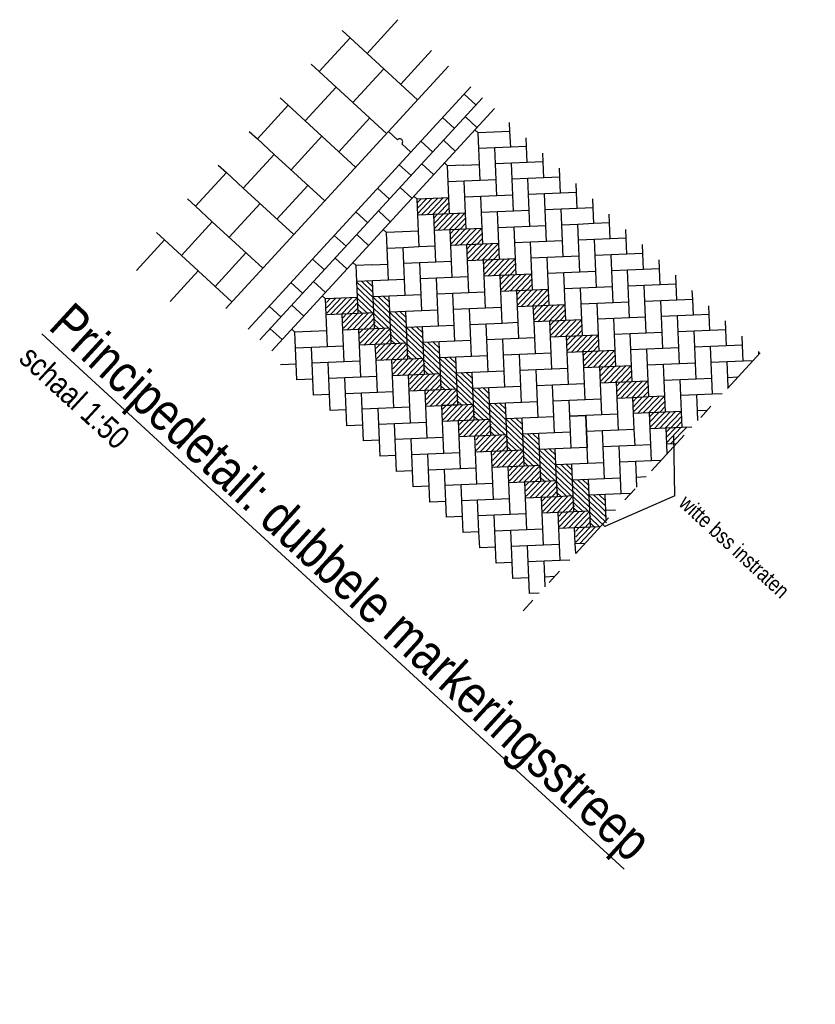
# Model space of a CAD drawing. Header units: metres. Extents: x 111546 to 149831, y 498798 to 507863.
# Tile 77 of 256: x 113020.23 to 113025.45, y 500866.37 to 500872.82. Entities that reach past the tile are written whole.
import ezdxf

# ---------------------------------------------------------------- set-up
doc = ezdxf.new("R2010")
doc.units = ezdxf.units.M
doc.linetypes.add('DASHDOT', pattern=[25.4, 12.7, -6.35, 0, -6.35])
for name, color, linetype in [('0-aanduiding', 3, 'Continuous'), ('0-grenslijn', 3, 'DASHDOT'), ('0-werkgrens', 210, 'FENCELINE1'), ('3-opsluiting', 2, 'Continuous'), ('3-steen', 3, 'Continuous'), ('3-tegels', 3, 'Continuous')]:
    doc.layers.add(name, color=color, linetype=linetype)
doc.styles.add('Zaanstad', font='ARIALN.TTF')
doc.linetypes.add('FENCELINE1', pattern='A,6.35,-2.54,[133,ltypeshp.shx,S=2.54,R=0,X=-2.54,Y=0],-2.54,25.4', length=36.83)

# ---------------------------------------------------------------- blocks, each defined once
blk = doc.blocks.new('Arcering bss')
at = {"layer": '3-steen', "color": 13}
for points in [[(-0.0667, 0.1379), (-0.1911, 0.086)], [(-0.1001, 0.1511), (-0.1785, 0.1183)], [(-0.1336, 0.1642), (-0.1659, 0.1507)], [(-0.0333, 0.1248), (-0.1719, 0.0669)], [(0.0001, 0.1116), (-0.1383, 0.0538)], [(0.0336, 0.0985), (-0.1048, 0.0408)], [(0.0267, 0.0685), (-0.0712, 0.0277)], [(0.0141, 0.0362), (-0.0376, 0.0146)]]:
    blk.add_lwpolyline(points, dxfattribs=at)

msp = doc.modelspace()

# ---------------------------------------------------------------- linework, layer by layer
at = {"layer": '0-aanduiding'}
for q in [(113024.5266, 500870.0995), (113024.0737, 500869.4994)]:
    msp.add_line((113024.5332, 500869.7003), q, dxfattribs=at)
at = {"layer": '0-grenslijn', "ltscale": 0.025}
msp.add_line((113025.0922, 500870.6392), (113023.5367, 500868.9467), dxfattribs=at)
at = {"layer": '0-werkgrens', "ltscale": 0.02}
msp.add_lwpolyline([(113023.8443, 500870.2226), (113023.9489, 500870.227), (113023.9577, 500870.0179), (113023.8531, 500870.0135)], close=True, dxfattribs=at)
at = {"layer": '3-opsluiting'}
for p, q in [((113023.0469, 500872.519), (113021.586, 500870.9295)), ((113023.1942, 500872.3837), (113021.7333, 500870.7941)), ((113022.6537, 500872.0911), (113022.7126, 500872.037)), ((113022.742, 500872.0099), (113022.8009, 500871.9558))]:
    msp.add_line(p, q, dxfattribs=at)
msp.add_arc((113022.7274, 500872.0235), 0.02, 317.12837, 137.70038, dxfattribs=at)
at = {"layer": '3-steen'}
for p, q in [((113023.2715, 500872.3126), (113021.8106, 500870.7231)), ((113023.1508, 500872.3364), (113023.2281, 500872.2654)), ((113023.3488, 500872.2415), (113021.8879, 500870.652)), ((113023.0087, 500872.1818), (113023.086, 500872.1107)), ((113023.157, 500872.188), (113023.2343, 500872.117)), ((113023.4506, 500872.0907), (113023.4485, 500872.1499)), ((113023.2208, 500872.1023), (113023.2421, 500872.0826)), ((113023.346, 500872.0863), (113023.2422, 500872.0819)), ((113023.2466, 500871.9781), (113023.2422, 500872.0819)), ((113023.4506, 500872.0907), (113023.346, 500872.0863)), ((113023.4557, 500871.9869), (113023.4506, 500872.0907)), ((113022.8666, 500872.0272), (113022.9439, 500871.9561)), ((113023.0149, 500872.0334), (113023.0922, 500871.9624)), ((113023.5602, 500871.9913), (113023.4557, 500871.9869)), ((113023.5602, 500871.9913), (113023.5574, 500872.0499)), ((113023.5646, 500871.8868), (113023.5602, 500871.9913)), ((113023.3511, 500871.9825), (113023.2466, 500871.9781)), ((113023.251, 500871.8735), (113023.2466, 500871.9781)), ((113023.4557, 500871.9869), (113023.3511, 500871.9825)), ((113023.3555, 500871.8779), (113023.3511, 500871.9825)), ((113023.6692, 500871.8912), (113023.6667, 500871.9493)), ((113022.7245, 500871.8726), (113022.8018, 500871.8015)), ((113022.8728, 500871.8788), (113022.9501, 500871.8078)), ((113023.0205, 500871.8843), (113023.0418, 500871.8647)), ((113023.1464, 500871.8691), (113023.0418, 500871.8647)), ((113023.0463, 500871.7602), (113023.0418, 500871.8647)), ((113023.2517, 500871.8729), (113023.1471, 500871.8684)), ((113023.2554, 500871.769), (113023.251, 500871.8735)), ((113023.4601, 500871.8823), (113023.3555, 500871.8779)), ((113023.3599, 500871.7734), (113023.3555, 500871.8779)), ((113023.5646, 500871.8868), (113023.4601, 500871.8823)), ((113023.4645, 500871.7778), (113023.4601, 500871.8823)), ((113023.6692, 500871.8912), (113023.5646, 500871.8868)), ((113023.6736, 500871.7866), (113023.6692, 500871.8912)), ((113023.7782, 500871.791), (113023.7757, 500871.8492)), ((113023.1508, 500871.7646), (113023.0463, 500871.7602)), ((113023.0507, 500871.6556), (113023.0463, 500871.7602)), ((113023.2554, 500871.769), (113023.1508, 500871.7646)), ((113023.1552, 500871.66), (113023.1508, 500871.7646)), ((113023.3599, 500871.7734), (113023.2554, 500871.769)), ((113023.3643, 500871.6688), (113023.3599, 500871.7734)), ((113023.5691, 500871.7822), (113023.4645, 500871.7778)), ((113023.4689, 500871.6732), (113023.4645, 500871.7778)), ((113023.6736, 500871.7866), (113023.5691, 500871.7822)), ((113023.5735, 500871.6776), (113023.5691, 500871.7822)), ((113023.7782, 500871.791), (113023.6736, 500871.7866)), ((113023.7826, 500871.6865), (113023.7782, 500871.791)), ((113023.8871, 500871.6909), (113023.8847, 500871.749)), ((113022.5823, 500871.7179), (113022.6597, 500871.6469)), ((113022.7307, 500871.7242), (113022.808, 500871.6531)), ((113022.8202, 500871.6664), (113022.8415, 500871.6468)), ((113023.3643, 500871.6688), (113023.2598, 500871.6644)), ((113023.4689, 500871.6732), (113023.3643, 500871.6688)), ((113023.4733, 500871.5687), (113023.4689, 500871.6732)), ((113023.678, 500871.682), (113023.5735, 500871.6776)), ((113023.5779, 500871.5731), (113023.5735, 500871.6776)), ((113023.7826, 500871.6865), (113023.678, 500871.682)), ((113023.6824, 500871.5775), (113023.678, 500871.682)), ((113023.8871, 500871.6909), (113023.7826, 500871.6865)), ((113023.8915, 500871.5863), (113023.8871, 500871.6909)), ((113022.9461, 500871.6512), (113022.8415, 500871.6468)), ((113022.846, 500871.5422), (113022.8415, 500871.6468)), ((113023.0514, 500871.6549), (113022.9468, 500871.6505)), ((113023.0551, 500871.551), (113023.0507, 500871.6556)), ((113023.2598, 500871.6644), (113023.1552, 500871.66)), ((113023.1596, 500871.5554), (113023.1552, 500871.66)), ((113023.2642, 500871.5599), (113023.2598, 500871.6644)), ((113023.9961, 500871.5907), (113023.9937, 500871.6489)), ((113022.4402, 500871.5633), (113022.5176, 500871.4923)), ((113022.5886, 500871.5696), (113022.6659, 500871.4985)), ((113022.9505, 500871.5466), (113022.846, 500871.5422)), ((113022.8504, 500871.4377), (113022.846, 500871.5422)), ((113023.0551, 500871.551), (113022.9505, 500871.5466)), ((113022.9549, 500871.4421), (113022.9505, 500871.5466)), ((113023.1596, 500871.5554), (113023.0551, 500871.551)), ((113023.164, 500871.4509), (113023.1596, 500871.5554)), ((113023.3688, 500871.5643), (113023.2642, 500871.5599)), ((113023.2686, 500871.4553), (113023.2642, 500871.5599)), ((113023.4733, 500871.5687), (113023.3688, 500871.5643)), ((113023.3732, 500871.4597), (113023.3688, 500871.5643)), ((113023.5779, 500871.5731), (113023.4733, 500871.5687)), ((113023.5823, 500871.4685), (113023.5779, 500871.5731)), ((113023.787, 500871.5819), (113023.6824, 500871.5775)), ((113023.6868, 500871.4729), (113023.6824, 500871.5775)), ((113023.8915, 500871.5863), (113023.787, 500871.5819)), ((113023.7914, 500871.4773), (113023.787, 500871.5819)), ((113023.9961, 500871.5907), (113023.8915, 500871.5863)), ((113024.0005, 500871.4862), (113023.9961, 500871.5907)), ((113024.1051, 500871.4906), (113024.1026, 500871.5487)), ((113023.6868, 500871.4729), (113023.5823, 500871.4685)), ((113023.6912, 500871.3684), (113023.6868, 500871.4729)), ((113023.896, 500871.4817), (113023.7914, 500871.4773)), ((113023.7958, 500871.3728), (113023.7914, 500871.4773)), ((113024.0005, 500871.4862), (113023.896, 500871.4817)), ((113023.9004, 500871.3772), (113023.896, 500871.4817)), ((113024.1051, 500871.4906), (113024.0005, 500871.4862)), ((113024.1095, 500871.386), (113024.1051, 500871.4906)), ((113022.2981, 500871.4087), (113022.3754, 500871.3377)), ((113022.4465, 500871.415), (113022.5238, 500871.3439)), ((113022.6199, 500871.4485), (113022.6412, 500871.4288)), ((113022.7458, 500871.4332), (113022.6412, 500871.4288)), ((113022.6457, 500871.3243), (113022.6412, 500871.4288)), ((113022.8511, 500871.437), (113022.7465, 500871.4326)), ((113022.8548, 500871.3331), (113022.8504, 500871.4377)), ((113023.0595, 500871.4465), (113022.9549, 500871.4421)), ((113022.9593, 500871.3375), (113022.9549, 500871.4421)), ((113023.164, 500871.4509), (113023.0595, 500871.4465)), ((113023.0639, 500871.3419), (113023.0595, 500871.4465)), ((113023.2686, 500871.4553), (113023.164, 500871.4509)), ((113023.273, 500871.3507), (113023.2686, 500871.4553)), ((113023.4777, 500871.4641), (113023.3732, 500871.4597)), ((113023.3776, 500871.3551), (113023.3732, 500871.4597)), ((113023.5823, 500871.4685), (113023.4777, 500871.4641)), ((113023.4821, 500871.3595), (113023.4777, 500871.4641)), ((113024.214, 500871.3904), (113024.2116, 500871.4486)), ((113023.1685, 500871.3463), (113023.0639, 500871.3419)), ((113023.273, 500871.3507), (113023.1685, 500871.3463)), ((113023.1729, 500871.2418), (113023.1685, 500871.3463)), ((113023.3776, 500871.3551), (113023.273, 500871.3507)), ((113023.382, 500871.2506), (113023.3776, 500871.3551)), ((113023.5867, 500871.364), (113023.4821, 500871.3595)), ((113023.4865, 500871.255), (113023.4821, 500871.3595)), ((113023.6912, 500871.3684), (113023.5867, 500871.364)), ((113023.5911, 500871.2594), (113023.5867, 500871.364)), ((113023.7958, 500871.3728), (113023.6912, 500871.3684)), ((113023.8002, 500871.2682), (113023.7958, 500871.3728)), ((113024.0049, 500871.3816), (113023.9004, 500871.3772)), ((113023.9048, 500871.2726), (113023.9004, 500871.3772)), ((113024.1095, 500871.386), (113024.0049, 500871.3816)), ((113024.0093, 500871.277), (113024.0049, 500871.3816)), ((113024.214, 500871.3904), (113024.1095, 500871.386)), ((113024.2184, 500871.2859), (113024.214, 500871.3904)), ((113024.323, 500871.2903), (113024.3206, 500871.3484)), ((113022.7502, 500871.3287), (113022.6457, 500871.3243)), ((113022.6501, 500871.2197), (113022.6457, 500871.3243)), ((113022.8548, 500871.3331), (113022.7502, 500871.3287)), ((113022.7546, 500871.2241), (113022.7502, 500871.3287)), ((113022.9593, 500871.3375), (113022.8548, 500871.3331)), ((113022.9637, 500871.2329), (113022.9593, 500871.3375)), ((113023.0683, 500871.2374), (113023.0639, 500871.3419)), ((113024.1139, 500871.2814), (113024.0093, 500871.277)), ((113024.2184, 500871.2859), (113024.1139, 500871.2814)), ((113024.1183, 500871.1769), (113024.1139, 500871.2814)), ((113024.323, 500871.2903), (113024.2184, 500871.2859)), ((113024.3274, 500871.1857), (113024.323, 500871.2903)), ((113022.156, 500871.2541), (113022.2333, 500871.183)), ((113022.3044, 500871.2604), (113022.3817, 500871.1893)), ((113022.4196, 500871.2305), (113022.4409, 500871.2109)), ((113022.5455, 500871.2153), (113022.4409, 500871.2109)), ((113022.6508, 500871.219), (113022.5462, 500871.2146)), ((113022.6545, 500871.1152), (113022.6501, 500871.2197)), ((113022.8592, 500871.2285), (113022.7546, 500871.2241)), ((113022.759, 500871.1196), (113022.7546, 500871.2241)), ((113022.9637, 500871.2329), (113022.8592, 500871.2285)), ((113022.8636, 500871.124), (113022.8592, 500871.2285)), ((113023.0683, 500871.2374), (113022.9637, 500871.2329)), ((113023.0727, 500871.1328), (113023.0683, 500871.2374)), ((113023.2774, 500871.2462), (113023.1729, 500871.2418)), ((113023.1773, 500871.1372), (113023.1729, 500871.2418)), ((113023.382, 500871.2506), (113023.2774, 500871.2462)), ((113023.2818, 500871.1416), (113023.2774, 500871.2462)), ((113023.4865, 500871.255), (113023.382, 500871.2506)), ((113023.4909, 500871.1504), (113023.4865, 500871.255)), ((113023.6957, 500871.2638), (113023.5911, 500871.2594)), ((113023.5955, 500871.1548), (113023.5911, 500871.2594)), ((113023.8002, 500871.2682), (113023.6957, 500871.2638)), ((113023.7001, 500871.1592), (113023.6957, 500871.2638)), ((113023.9048, 500871.2726), (113023.8002, 500871.2682)), ((113023.9092, 500871.1681), (113023.9048, 500871.2726)), ((113024.0137, 500871.1725), (113024.0093, 500871.277)), ((113024.432, 500871.1901), (113024.4295, 500871.2483)), ((113022.4454, 500871.1063), (113022.4409, 500871.2109)), ((113023.4909, 500871.1504), (113023.3864, 500871.146)), ((113023.5955, 500871.1548), (113023.4909, 500871.1504)), ((113023.5999, 500871.0503), (113023.5955, 500871.1548)), ((113023.8046, 500871.1637), (113023.7001, 500871.1592)), ((113023.7045, 500871.0547), (113023.7001, 500871.1592)), ((113023.9092, 500871.1681), (113023.8046, 500871.1637)), ((113023.809, 500871.0591), (113023.8046, 500871.1637)), ((113024.0137, 500871.1725), (113023.9092, 500871.1681)), ((113024.0181, 500871.0679), (113024.0137, 500871.1725)), ((113024.2229, 500871.1813), (113024.1183, 500871.1769)), ((113024.1227, 500871.0723), (113024.1183, 500871.1769)), ((113024.3274, 500871.1857), (113024.2229, 500871.1813)), ((113024.2273, 500871.0767), (113024.2229, 500871.1813)), ((113024.432, 500871.1901), (113024.3274, 500871.1857)), ((113024.4364, 500871.0856), (113024.432, 500871.1901)), ((113022.0139, 500871.0995), (113022.0912, 500871.0284)), ((113022.1623, 500871.1057), (113022.2396, 500871.0347)), ((113022.5499, 500871.1108), (113022.4454, 500871.1063)), ((113022.4498, 500871.0018), (113022.4454, 500871.1063)), ((113022.6545, 500871.1152), (113022.5499, 500871.1108)), ((113022.5543, 500871.0062), (113022.5499, 500871.1108)), ((113022.759, 500871.1196), (113022.6545, 500871.1152)), ((113022.7634, 500871.015), (113022.759, 500871.1196)), ((113022.9682, 500871.1284), (113022.8636, 500871.124)), ((113022.868, 500871.0194), (113022.8636, 500871.124)), ((113023.0727, 500871.1328), (113022.9682, 500871.1284)), ((113022.9726, 500871.0238), (113022.9682, 500871.1284)), ((113023.1773, 500871.1372), (113023.0727, 500871.1328)), ((113023.1817, 500871.0326), (113023.1773, 500871.1372)), ((113023.3864, 500871.146), (113023.2818, 500871.1416)), ((113023.2862, 500871.0371), (113023.2818, 500871.1416)), ((113023.3908, 500871.0415), (113023.3864, 500871.146)), ((113024.4364, 500871.0856), (113024.3318, 500871.0811)), ((113024.5409, 500871.09), (113024.4364, 500871.0856)), ((113024.5409, 500871.09), (113024.5385, 500871.1481)), ((113024.5454, 500870.9854), (113024.5409, 500871.09)), ((113022.868, 500871.0194), (113022.7634, 500871.015)), ((113022.8724, 500870.9149), (113022.868, 500871.0194)), ((113023.0771, 500871.0282), (113022.9726, 500871.0238)), ((113022.977, 500870.9193), (113022.9726, 500871.0238)), ((113023.1817, 500871.0326), (113023.0771, 500871.0282)), ((113023.0815, 500870.9237), (113023.0771, 500871.0282)), ((113023.2862, 500871.0371), (113023.1817, 500871.0326)), ((113023.2906, 500870.9325), (113023.2862, 500871.0371)), ((113023.4954, 500871.0459), (113023.3908, 500871.0415)), ((113023.3952, 500870.9369), (113023.3908, 500871.0415)), ((113023.5999, 500871.0503), (113023.4954, 500871.0459)), ((113023.4998, 500870.9413), (113023.4954, 500871.0459)), ((113023.7045, 500871.0547), (113023.5999, 500871.0503)), ((113023.7089, 500870.9501), (113023.7045, 500871.0547)), ((113023.9136, 500871.0635), (113023.809, 500871.0591)), ((113023.8134, 500870.9545), (113023.809, 500871.0591)), ((113024.0181, 500871.0679), (113023.9136, 500871.0635)), ((113023.918, 500870.9589), (113023.9136, 500871.0635)), ((113024.1227, 500871.0723), (113024.0181, 500871.0679)), ((113024.1271, 500870.9678), (113024.1227, 500871.0723)), ((113024.3318, 500871.0811), (113024.2273, 500871.0767)), ((113024.2317, 500870.9722), (113024.2273, 500871.0767)), ((113024.3362, 500870.9766), (113024.3318, 500871.0811)), ((113024.6499, 500870.9898), (113024.6475, 500871.048)), ((113022.2193, 500871.0126), (113022.2406, 500870.993)), ((113022.3452, 500870.9974), (113022.2406, 500870.993)), ((113022.2451, 500870.8884), (113022.2406, 500870.993)), ((113022.4505, 500871.0011), (113022.3459, 500870.9967)), ((113022.4542, 500870.8972), (113022.4498, 500871.0018)), ((113022.6589, 500871.0106), (113022.5543, 500871.0062)), ((113022.5587, 500870.9016), (113022.5543, 500871.0062)), ((113022.7634, 500871.015), (113022.6589, 500871.0106)), ((113022.6633, 500870.906), (113022.6589, 500871.0106)), ((113024.0226, 500870.9634), (113023.918, 500870.9589)), ((113023.9224, 500870.8544), (113023.918, 500870.9589)), ((113024.1271, 500870.9678), (113024.0226, 500870.9634)), ((113024.027, 500870.8588), (113024.0226, 500870.9634)), ((113024.2317, 500870.9722), (113024.1271, 500870.9678)), ((113024.2361, 500870.8676), (113024.2317, 500870.9722)), ((113024.4408, 500870.981), (113024.3362, 500870.9766)), ((113024.3406, 500870.872), (113024.3362, 500870.9766)), ((113024.5454, 500870.9854), (113024.4408, 500870.981)), ((113024.4452, 500870.8764), (113024.4408, 500870.981)), ((113024.6499, 500870.9898), (113024.5454, 500870.9854)), ((113024.6543, 500870.8852), (113024.6499, 500870.9898)), ((113021.8718, 500870.9449), (113021.9491, 500870.8738)), ((113022.0202, 500870.9511), (113022.0975, 500870.8801)), ((113022.3496, 500870.8928), (113022.2451, 500870.8884)), ((113022.4542, 500870.8972), (113022.3496, 500870.8928)), ((113022.354, 500870.7883), (113022.3496, 500870.8928)), ((113022.5587, 500870.9016), (113022.4542, 500870.8972)), ((113022.5631, 500870.7971), (113022.5587, 500870.9016)), ((113022.7678, 500870.9105), (113022.6633, 500870.906)), ((113022.6677, 500870.8015), (113022.6633, 500870.906)), ((113022.8724, 500870.9149), (113022.7678, 500870.9105)), ((113022.7723, 500870.8059), (113022.7678, 500870.9105)), ((113022.977, 500870.9193), (113022.8724, 500870.9149)), ((113022.9814, 500870.8147), (113022.977, 500870.9193)), ((113023.1861, 500870.9281), (113023.0815, 500870.9237)), ((113023.0859, 500870.8191), (113023.0815, 500870.9237)), ((113023.2906, 500870.9325), (113023.1861, 500870.9281)), ((113023.1905, 500870.8235), (113023.1861, 500870.9281)), ((113023.3952, 500870.9369), (113023.2906, 500870.9325)), ((113023.3996, 500870.8323), (113023.3952, 500870.9369)), ((113023.6043, 500870.9457), (113023.4998, 500870.9413)), ((113023.5042, 500870.8368), (113023.4998, 500870.9413)), ((113023.7089, 500870.9501), (113023.6043, 500870.9457)), ((113023.6087, 500870.8412), (113023.6043, 500870.9457)), ((113023.8134, 500870.9545), (113023.7089, 500870.9501)), ((113023.8178, 500870.85), (113023.8134, 500870.9545)), ((113024.7589, 500870.8897), (113024.7564, 500870.9478)), ((113022.2495, 500870.7839), (113022.2451, 500870.8884)), ((113023.2951, 500870.8279), (113023.1905, 500870.8235)), ((113023.3996, 500870.8323), (113023.2951, 500870.8279)), ((113023.2995, 500870.7234), (113023.2951, 500870.8279)), ((113023.5042, 500870.8368), (113023.3996, 500870.8323)), ((113023.5086, 500870.7322), (113023.5042, 500870.8368)), ((113023.7133, 500870.8456), (113023.6087, 500870.8412)), ((113023.6131, 500870.7366), (113023.6087, 500870.8412)), ((113023.8178, 500870.85), (113023.7133, 500870.8456)), ((113023.7177, 500870.741), (113023.7133, 500870.8456)), ((113023.9224, 500870.8544), (113023.8178, 500870.85)), ((113023.9268, 500870.7498), (113023.9224, 500870.8544)), ((113024.1315, 500870.8632), (113024.027, 500870.8588)), ((113024.0314, 500870.7542), (113024.027, 500870.8588)), ((113024.2361, 500870.8676), (113024.1315, 500870.8632)), ((113024.1359, 500870.7586), (113024.1315, 500870.8632)), ((113024.3406, 500870.872), (113024.2361, 500870.8676)), ((113024.3451, 500870.7675), (113024.3406, 500870.872)), ((113024.5498, 500870.8808), (113024.4452, 500870.8764)), ((113024.4496, 500870.7719), (113024.4452, 500870.8764)), ((113024.6543, 500870.8852), (113024.5498, 500870.8808)), ((113024.5542, 500870.7763), (113024.5498, 500870.8808)), ((113024.7589, 500870.8897), (113024.6543, 500870.8852)), ((113024.7633, 500870.7851), (113024.7589, 500870.8897)), ((113024.8678, 500870.7895), (113024.8654, 500870.8477)), ((113021.8781, 500870.7965), (113021.9554, 500870.7254)), ((113022.019, 500870.7947), (113022.0403, 500870.775)), ((113022.1449, 500870.7794), (113022.0403, 500870.775)), ((113022.0448, 500870.6705), (113022.0403, 500870.775)), ((113022.2502, 500870.7832), (113022.1456, 500870.7788)), ((113022.2539, 500870.6793), (113022.2495, 500870.7839)), ((113022.4586, 500870.7927), (113022.354, 500870.7883)), ((113022.3584, 500870.6837), (113022.354, 500870.7883)), ((113022.5631, 500870.7971), (113022.4586, 500870.7927)), ((113022.463, 500870.6881), (113022.4586, 500870.7927)), ((113022.6677, 500870.8015), (113022.5631, 500870.7971)), ((113022.6721, 500870.6969), (113022.6677, 500870.8015)), ((113022.8768, 500870.8103), (113022.7723, 500870.8059)), ((113022.7767, 500870.7013), (113022.7723, 500870.8059)), ((113022.9814, 500870.8147), (113022.8768, 500870.8103)), ((113022.8812, 500870.7057), (113022.8768, 500870.8103)), ((113023.0859, 500870.8191), (113022.9814, 500870.8147)), ((113023.0903, 500870.7146), (113023.0859, 500870.8191)), ((113023.1949, 500870.719), (113023.1905, 500870.8235)), ((113024.2405, 500870.7631), (113024.1359, 500870.7586)), ((113024.3451, 500870.7675), (113024.2405, 500870.7631)), ((113024.2449, 500870.6585), (113024.2405, 500870.7631)), ((113024.4496, 500870.7719), (113024.3451, 500870.7675)), ((113024.454, 500870.6673), (113024.4496, 500870.7719)), ((113024.6587, 500870.7807), (113024.5542, 500870.7763)), ((113024.5586, 500870.6717), (113024.5542, 500870.7763)), ((113024.7633, 500870.7851), (113024.6587, 500870.7807)), ((113024.6631, 500870.6761), (113024.6587, 500870.7807)), ((113024.8678, 500870.7895), (113024.7633, 500870.7851)), ((113024.8723, 500870.6849), (113024.8678, 500870.7895)), ((113022.6721, 500870.6969), (113022.5675, 500870.6925)), ((113022.7767, 500870.7013), (113022.6721, 500870.6969)), ((113022.7811, 500870.5968), (113022.7767, 500870.7013)), ((113022.9858, 500870.7102), (113022.8812, 500870.7057)), ((113022.8856, 500870.6012), (113022.8812, 500870.7057)), ((113023.0903, 500870.7146), (113022.9858, 500870.7102)), ((113022.9902, 500870.6056), (113022.9858, 500870.7102)), ((113023.1949, 500870.719), (113023.0903, 500870.7146)), ((113023.1993, 500870.6144), (113023.1949, 500870.719)), ((113023.404, 500870.7278), (113023.2995, 500870.7234)), ((113023.3039, 500870.6188), (113023.2995, 500870.7234)), ((113023.5086, 500870.7322), (113023.404, 500870.7278)), ((113023.4084, 500870.6232), (113023.404, 500870.7278)), ((113023.6131, 500870.7366), (113023.5086, 500870.7322)), ((113023.6175, 500870.632), (113023.6131, 500870.7366)), ((113023.8223, 500870.7454), (113023.7177, 500870.741)), ((113023.7221, 500870.6365), (113023.7177, 500870.741)), ((113023.9268, 500870.7498), (113023.8223, 500870.7454)), ((113023.8267, 500870.6409), (113023.8223, 500870.7454)), ((113024.0314, 500870.7542), (113023.9268, 500870.7498)), ((113024.0358, 500870.6497), (113024.0314, 500870.7542)), ((113024.1403, 500870.6541), (113024.1359, 500870.7586)), ((113024.9768, 500870.6894), (113024.9744, 500870.7475)), ((113022.1493, 500870.6749), (113022.0448, 500870.6705)), ((113022.0492, 500870.5659), (113022.0448, 500870.6705)), ((113022.2539, 500870.6793), (113022.1493, 500870.6749)), ((113022.1537, 500870.5703), (113022.1493, 500870.6749)), ((113022.3584, 500870.6837), (113022.2539, 500870.6793)), ((113022.3628, 500870.5791), (113022.3584, 500870.6837)), ((113022.5675, 500870.6925), (113022.463, 500870.6881)), ((113022.4674, 500870.5836), (113022.463, 500870.6881)), ((113022.572, 500870.588), (113022.5675, 500870.6925)), ((113023.6175, 500870.632), (113023.513, 500870.6276)), ((113023.7221, 500870.6365), (113023.6175, 500870.632)), ((113023.7265, 500870.5319), (113023.7221, 500870.6365)), ((113023.9312, 500870.6453), (113023.8267, 500870.6409)), ((113023.8311, 500870.5363), (113023.8267, 500870.6409)), ((113024.0358, 500870.6497), (113023.9312, 500870.6453)), ((113023.9356, 500870.5407), (113023.9312, 500870.6453)), ((113024.1403, 500870.6541), (113024.0358, 500870.6497)), ((113024.1447, 500870.5495), (113024.1403, 500870.6541)), ((113024.3495, 500870.6629), (113024.2449, 500870.6585)), ((113024.2493, 500870.5539), (113024.2449, 500870.6585)), ((113024.454, 500870.6673), (113024.3495, 500870.6629)), ((113024.3539, 500870.5583), (113024.3495, 500870.6629)), ((113024.5586, 500870.6717), (113024.454, 500870.6673)), ((113024.563, 500870.5672), (113024.5586, 500870.6717)), ((113024.7677, 500870.6805), (113024.6631, 500870.6761)), ((113024.6675, 500870.5716), (113024.6631, 500870.6761)), ((113024.8723, 500870.6849), (113024.7677, 500870.6805)), ((113024.7721, 500870.576), (113024.7677, 500870.6805)), ((113024.9768, 500870.6894), (113024.8723, 500870.6849)), ((113024.9812, 500870.5848), (113024.9768, 500870.6894)), ((113025.084, 500870.6304), (113025.0833, 500870.6474)), ((113022.2583, 500870.5747), (113022.1537, 500870.5703)), ((113022.1581, 500870.4658), (113022.1537, 500870.5703)), ((113022.3628, 500870.5791), (113022.2583, 500870.5747)), ((113022.2627, 500870.4702), (113022.2583, 500870.5747)), ((113022.4674, 500870.5836), (113022.3628, 500870.5791)), ((113022.4718, 500870.479), (113022.4674, 500870.5836)), ((113022.6765, 500870.5924), (113022.572, 500870.588)), ((113022.5764, 500870.4834), (113022.572, 500870.588)), ((113022.7811, 500870.5968), (113022.6765, 500870.5924)), ((113022.6809, 500870.4878), (113022.6765, 500870.5924)), ((113022.8856, 500870.6012), (113022.7811, 500870.5968)), ((113022.89, 500870.4966), (113022.8856, 500870.6012)), ((113023.0948, 500870.61), (113022.9902, 500870.6056)), ((113022.9946, 500870.501), (113022.9902, 500870.6056)), ((113023.1993, 500870.6144), (113023.0948, 500870.61)), ((113023.0992, 500870.5054), (113023.0948, 500870.61)), ((113023.3039, 500870.6188), (113023.1993, 500870.6144)), ((113023.3083, 500870.5143), (113023.3039, 500870.6188)), ((113023.513, 500870.6276), (113023.4084, 500870.6232)), ((113023.4128, 500870.5187), (113023.4084, 500870.6232)), ((113023.5174, 500870.5231), (113023.513, 500870.6276)), ((113024.563, 500870.5672), (113024.4584, 500870.5628)), ((113024.6675, 500870.5716), (113024.563, 500870.5672)), ((113024.672, 500870.467), (113024.6675, 500870.5716)), ((113024.8767, 500870.5804), (113024.7721, 500870.576)), ((113024.7765, 500870.4714), (113024.7721, 500870.576)), ((113024.9812, 500870.5848), (113024.8767, 500870.5804)), ((113024.8811, 500870.4758), (113024.8767, 500870.5804)), ((113025.0446, 500870.5875), (113024.9812, 500870.5848)), ((113022.0499, 500870.5652), (113021.9453, 500870.5608)), ((113022.0536, 500870.4614), (113022.0492, 500870.5659)), ((113023.2037, 500870.5099), (113023.0992, 500870.5054)), ((113023.1036, 500870.4009), (113023.0992, 500870.5054)), ((113023.3083, 500870.5143), (113023.2037, 500870.5099)), ((113023.2081, 500870.4053), (113023.2037, 500870.5099)), ((113023.4128, 500870.5187), (113023.3083, 500870.5143)), ((113023.4172, 500870.4141), (113023.4128, 500870.5187)), ((113023.622, 500870.5275), (113023.5174, 500870.5231)), ((113023.5218, 500870.4185), (113023.5174, 500870.5231)), ((113023.7265, 500870.5319), (113023.622, 500870.5275)), ((113023.6264, 500870.4229), (113023.622, 500870.5275)), ((113023.8311, 500870.5363), (113023.7265, 500870.5319)), ((113023.8355, 500870.4317), (113023.8311, 500870.5363)), ((113024.0402, 500870.5451), (113023.9356, 500870.5407)), ((113023.94, 500870.4362), (113023.9356, 500870.5407)), ((113024.1447, 500870.5495), (113024.0402, 500870.5451)), ((113024.0446, 500870.4406), (113024.0402, 500870.5451)), ((113024.2493, 500870.5539), (113024.1447, 500870.5495)), ((113024.2537, 500870.4494), (113024.2493, 500870.5539)), ((113024.4584, 500870.5628), (113024.3539, 500870.5583)), ((113024.3583, 500870.4538), (113024.3539, 500870.5583)), ((113024.4628, 500870.4582), (113024.4584, 500870.5628)), ((113022.1581, 500870.4658), (113022.0536, 500870.4614)), ((113022.1625, 500870.3612), (113022.1581, 500870.4658)), ((113022.3672, 500870.4746), (113022.2627, 500870.4702)), ((113022.2671, 500870.3656), (113022.2627, 500870.4702)), ((113022.4718, 500870.479), (113022.3672, 500870.4746)), ((113022.3717, 500870.37), (113022.3672, 500870.4746)), ((113022.5764, 500870.4834), (113022.4718, 500870.479)), ((113022.5808, 500870.3788), (113022.5764, 500870.4834)), ((113022.7855, 500870.4922), (113022.6809, 500870.4878)), ((113022.6853, 500870.3833), (113022.6809, 500870.4878)), ((113022.89, 500870.4966), (113022.7855, 500870.4922)), ((113022.7899, 500870.3877), (113022.7855, 500870.4922)), ((113022.9946, 500870.501), (113022.89, 500870.4966)), ((113022.999, 500870.3965), (113022.9946, 500870.501)), ((113024.1492, 500870.445), (113024.0446, 500870.4406)), ((113024.049, 500870.336), (113024.0446, 500870.4406)), ((113024.2537, 500870.4494), (113024.1492, 500870.445)), ((113024.1536, 500870.3404), (113024.1492, 500870.445)), ((113024.3583, 500870.4538), (113024.2537, 500870.4494)), ((113024.3627, 500870.3492), (113024.3583, 500870.4538)), ((113024.5674, 500870.4626), (113024.4628, 500870.4582)), ((113024.4672, 500870.3536), (113024.4628, 500870.4582)), ((113024.672, 500870.467), (113024.5674, 500870.4626)), ((113024.5718, 500870.358), (113024.5674, 500870.4626)), ((113024.7765, 500870.4714), (113024.672, 500870.467)), ((113024.7809, 500870.3669), (113024.7765, 500870.4714)), ((113024.9445, 500870.4785), (113024.8811, 500870.4758)), ((113024.8837, 500870.4124), (113024.8811, 500870.4758)), ((113022.4762, 500870.3744), (113022.3717, 500870.37)), ((113022.5808, 500870.3788), (113022.4762, 500870.3744)), ((113022.4806, 500870.2699), (113022.4762, 500870.3744)), ((113022.6853, 500870.3833), (113022.5808, 500870.3788)), ((113022.6897, 500870.2787), (113022.6853, 500870.3833)), ((113022.8945, 500870.3921), (113022.7899, 500870.3877)), ((113022.7943, 500870.2831), (113022.7899, 500870.3877)), ((113022.999, 500870.3965), (113022.8945, 500870.3921)), ((113022.8989, 500870.2875), (113022.8945, 500870.3921)), ((113023.1036, 500870.4009), (113022.999, 500870.3965)), ((113023.108, 500870.2963), (113023.1036, 500870.4009)), ((113023.3127, 500870.4097), (113023.2081, 500870.4053)), ((113023.2125, 500870.3007), (113023.2081, 500870.4053)), ((113023.4172, 500870.4141), (113023.3127, 500870.4097)), ((113023.3171, 500870.3051), (113023.3127, 500870.4097)), ((113023.5218, 500870.4185), (113023.4172, 500870.4141)), ((113023.5262, 500870.314), (113023.5218, 500870.4185)), ((113023.7309, 500870.4273), (113023.6264, 500870.4229)), ((113023.6308, 500870.3184), (113023.6264, 500870.4229)), ((113023.8355, 500870.4317), (113023.7309, 500870.4273)), ((113023.7353, 500870.3228), (113023.7309, 500870.4273)), ((113023.94, 500870.4362), (113023.8355, 500870.4317)), ((113023.9444, 500870.3316), (113023.94, 500870.4362)), ((113022.2671, 500870.3656), (113022.1625, 500870.3612)), ((113022.2715, 500870.2611), (113022.2671, 500870.3656)), ((113022.3761, 500870.2655), (113022.3717, 500870.37)), ((113023.4217, 500870.3096), (113023.3171, 500870.3051)), ((113023.5262, 500870.314), (113023.4217, 500870.3096)), ((113023.4261, 500870.205), (113023.4217, 500870.3096)), ((113023.6308, 500870.3184), (113023.5262, 500870.314)), ((113023.6352, 500870.2138), (113023.6308, 500870.3184)), ((113023.8399, 500870.3272), (113023.7353, 500870.3228)), ((113023.7397, 500870.2182), (113023.7353, 500870.3228)), ((113023.9444, 500870.3316), (113023.8399, 500870.3272)), ((113023.8443, 500870.2226), (113023.8399, 500870.3272)), ((113024.049, 500870.336), (113023.9444, 500870.3316)), ((113024.0534, 500870.2314), (113024.049, 500870.336)), ((113024.2581, 500870.3448), (113024.1536, 500870.3404)), ((113024.158, 500870.2359), (113024.1536, 500870.3404)), ((113024.3627, 500870.3492), (113024.2581, 500870.3448)), ((113024.2625, 500870.2403), (113024.2581, 500870.3448)), ((113024.4672, 500870.3536), (113024.3627, 500870.3492)), ((113024.4717, 500870.2491), (113024.4672, 500870.3536)), ((113024.6764, 500870.3625), (113024.5718, 500870.358)), ((113024.5762, 500870.2535), (113024.5718, 500870.358)), ((113024.7809, 500870.3669), (113024.6764, 500870.3625)), ((113024.6808, 500870.2579), (113024.6764, 500870.3625)), ((113024.8443, 500870.3695), (113024.7809, 500870.3669)), ((113022.3761, 500870.2655), (113022.2715, 500870.2611)), ((113022.3805, 500870.1609), (113022.3761, 500870.2655)), ((113022.5852, 500870.2743), (113022.4806, 500870.2699)), ((113022.485, 500870.1653), (113022.4806, 500870.2699)), ((113022.6897, 500870.2787), (113022.5852, 500870.2743)), ((113022.5896, 500870.1697), (113022.5852, 500870.2743)), ((113022.7943, 500870.2831), (113022.6897, 500870.2787)), ((113022.7987, 500870.1785), (113022.7943, 500870.2831)), ((113023.0034, 500870.2919), (113022.8989, 500870.2875)), ((113022.9033, 500870.183), (113022.8989, 500870.2875)), ((113023.108, 500870.2963), (113023.0034, 500870.2919)), ((113023.0078, 500870.1874), (113023.0034, 500870.2919)), ((113023.1124, 500870.2972), (113023.0078, 500870.2928)), ((113023.2125, 500870.3007), (113023.108, 500870.2963)), ((113023.2169, 500870.1962), (113023.2125, 500870.3007)), ((113023.3215, 500870.2006), (113023.3171, 500870.3051)), ((113024.3671, 500870.2447), (113024.2625, 500870.2403)), ((113024.4717, 500870.2491), (113024.3671, 500870.2447)), ((113024.3715, 500870.1401), (113024.3671, 500870.2447)), ((113024.5762, 500870.2535), (113024.4717, 500870.2491)), ((113024.5806, 500870.1489), (113024.5762, 500870.2535)), ((113024.7442, 500870.2606), (113024.6808, 500870.2579)), ((113024.6834, 500870.1945), (113024.6808, 500870.2579)), ((113022.9033, 500870.183), (113022.7987, 500870.1785)), ((113022.9077, 500870.0784), (113022.9033, 500870.183)), ((113023.1124, 500870.1918), (113023.0078, 500870.1874)), ((113023.0122, 500870.0828), (113023.0078, 500870.1874)), ((113023.2169, 500870.1962), (113023.1124, 500870.1918)), ((113023.1168, 500870.0872), (113023.1124, 500870.1918)), ((113023.3215, 500870.2006), (113023.2169, 500870.1962)), ((113023.3259, 500870.096), (113023.3215, 500870.2006)), ((113023.5306, 500870.2094), (113023.4261, 500870.205)), ((113023.4305, 500870.1004), (113023.4261, 500870.205)), ((113023.6352, 500870.2138), (113023.5306, 500870.2094)), ((113023.535, 500870.1048), (113023.5306, 500870.2094)), ((113023.7397, 500870.2182), (113023.6352, 500870.2138)), ((113023.7441, 500870.1137), (113023.7397, 500870.2182)), ((113023.9489, 500870.227), (113023.8443, 500870.2226)), ((113023.8487, 500870.1181), (113023.8443, 500870.2226)), ((113024.0534, 500870.2314), (113023.9489, 500870.227)), ((113023.9533, 500870.1225), (113023.9489, 500870.227)), ((113024.158, 500870.2359), (113024.0534, 500870.2314)), ((113024.1624, 500870.1313), (113024.158, 500870.2359)), ((113024.2669, 500870.1357), (113024.2625, 500870.2403)), ((113022.485, 500870.1653), (113022.3805, 500870.1609)), ((113022.4894, 500870.0608), (113022.485, 500870.1653)), ((113022.6942, 500870.1741), (113022.5896, 500870.1697)), ((113022.594, 500870.0652), (113022.5896, 500870.1697)), ((113022.7987, 500870.1785), (113022.6942, 500870.1741)), ((113022.6986, 500870.0696), (113022.6942, 500870.1741)), ((113023.8487, 500870.1181), (113023.7441, 500870.1137)), ((113023.8531, 500870.0135), (113023.8487, 500870.1181)), ((113024.0578, 500870.1269), (113023.9533, 500870.1225)), ((113023.9577, 500870.0179), (113023.9533, 500870.1225)), ((113024.1624, 500870.1313), (113024.0578, 500870.1269)), ((113024.0622, 500870.0223), (113024.0578, 500870.1269)), ((113024.2669, 500870.1357), (113024.1624, 500870.1313)), ((113024.2714, 500870.0311), (113024.2669, 500870.1357)), ((113024.4761, 500870.1445), (113024.3715, 500870.1401)), ((113024.3759, 500870.0356), (113024.3715, 500870.1401)), ((113024.5806, 500870.1489), (113024.4761, 500870.1445)), ((113024.4805, 500870.04), (113024.4761, 500870.1445)), ((113024.644, 500870.1516), (113024.5806, 500870.1489)), ((113022.594, 500870.0652), (113022.4894, 500870.0608)), ((113022.5984, 500869.9606), (113022.594, 500870.0652)), ((113022.8031, 500870.074), (113022.6986, 500870.0696)), ((113022.703, 500869.965), (113022.6986, 500870.0696)), ((113022.9077, 500870.0784), (113022.8031, 500870.074)), ((113022.8075, 500869.9694), (113022.8031, 500870.074)), ((113023.0122, 500870.0828), (113022.9077, 500870.0784)), ((113023.0166, 500869.9782), (113023.0122, 500870.0828)), ((113023.2214, 500870.0916), (113023.1168, 500870.0872)), ((113023.1212, 500869.9826), (113023.1168, 500870.0872)), ((113023.3259, 500870.096), (113023.2214, 500870.0916)), ((113023.2258, 500869.9871), (113023.2214, 500870.0916)), ((113023.4305, 500870.1004), (113023.3259, 500870.096)), ((113023.4349, 500869.9959), (113023.4305, 500870.1004)), ((113023.6396, 500870.1093), (113023.535, 500870.1048)), ((113023.5394, 500870.0003), (113023.535, 500870.1048)), ((113023.7441, 500870.1137), (113023.6396, 500870.1093)), ((113023.644, 500870.0047), (113023.6396, 500870.1093)), ((113023.3303, 500869.9915), (113023.2258, 500869.9871)), ((113023.2302, 500869.8825), (113023.2258, 500869.9871)), ((113023.4349, 500869.9959), (113023.3303, 500869.9915)), ((113023.3347, 500869.8869), (113023.3303, 500869.9915)), ((113023.4393, 500869.9968), (113023.3347, 500869.9923)), ((113023.5394, 500870.0003), (113023.4349, 500869.9959)), ((113023.5438, 500869.8957), (113023.5394, 500870.0003)), ((113023.7486, 500870.0091), (113023.644, 500870.0047)), ((113023.6484, 500869.9001), (113023.644, 500870.0047)), ((113023.8531, 500870.0135), (113023.7486, 500870.0091)), ((113023.753, 500869.9045), (113023.7486, 500870.0091)), ((113023.9577, 500870.0179), (113023.8531, 500870.0135)), ((113023.9621, 500869.9134), (113023.9577, 500870.0179)), ((113024.1668, 500870.0267), (113024.0622, 500870.0223)), ((113024.0666, 500869.9178), (113024.0622, 500870.0223)), ((113024.2714, 500870.0311), (113024.1668, 500870.0267)), ((113024.1712, 500869.9222), (113024.1668, 500870.0267)), ((113024.3759, 500870.0356), (113024.2714, 500870.0311)), ((113024.3803, 500869.931), (113024.3759, 500870.0356)), ((113024.5439, 500870.0426), (113024.4805, 500870.04)), ((113024.4831, 500869.9766), (113024.4805, 500870.04)), ((113022.703, 500869.965), (113022.5984, 500869.9606)), ((113022.7074, 500869.8605), (113022.703, 500869.965)), ((113022.9121, 500869.9738), (113022.8075, 500869.9694)), ((113022.8119, 500869.8649), (113022.8075, 500869.9694)), ((113023.0166, 500869.9782), (113022.9121, 500869.9738)), ((113022.9165, 500869.8693), (113022.9121, 500869.9738)), ((113023.1212, 500869.9826), (113023.0166, 500869.9782)), ((113023.1256, 500869.8781), (113023.1212, 500869.9826)), ((113024.2758, 500869.9266), (113024.1712, 500869.9222)), ((113024.1756, 500869.8176), (113024.1712, 500869.9222)), ((113024.3803, 500869.931), (113024.2758, 500869.9266)), ((113024.2802, 500869.822), (113024.2758, 500869.9266)), ((113024.4437, 500869.9337), (113024.3803, 500869.931)), ((113022.8119, 500869.8649), (113022.7074, 500869.8605)), ((113022.8163, 500869.7603), (113022.8119, 500869.8649)), ((113023.0211, 500869.8737), (113022.9165, 500869.8693)), ((113022.9209, 500869.7647), (113022.9165, 500869.8693)), ((113023.1256, 500869.8781), (113023.0211, 500869.8737)), ((113023.0255, 500869.7691), (113023.0211, 500869.8737)), ((113023.2302, 500869.8825), (113023.1256, 500869.8781)), ((113023.2346, 500869.7779), (113023.2302, 500869.8825)), ((113023.4393, 500869.8913), (113023.3347, 500869.8869)), ((113023.3391, 500869.7823), (113023.3347, 500869.8869)), ((113023.5438, 500869.8957), (113023.4393, 500869.8913)), ((113023.4437, 500869.7868), (113023.4393, 500869.8913)), ((113023.6484, 500869.9001), (113023.5438, 500869.8957)), ((113023.6528, 500869.7956), (113023.6484, 500869.9001)), ((113023.8575, 500869.909), (113023.753, 500869.9045)), ((113023.7574, 500869.8), (113023.753, 500869.9045)), ((113023.9621, 500869.9134), (113023.8575, 500869.909)), ((113023.8619, 500869.8044), (113023.8575, 500869.909)), ((113024.0666, 500869.9178), (113023.9621, 500869.9134)), ((113024.0711, 500869.8132), (113024.0666, 500869.9178)), ((113023.6528, 500869.7956), (113023.5483, 500869.7912)), ((113023.7574, 500869.8), (113023.6528, 500869.7956)), ((113023.7618, 500869.6954), (113023.7574, 500869.8)), ((113023.9665, 500869.8088), (113023.8619, 500869.8044)), ((113023.8663, 500869.6998), (113023.8619, 500869.8044)), ((113024.0711, 500869.8132), (113023.9665, 500869.8088)), ((113023.9709, 500869.7042), (113023.9665, 500869.8088)), ((113024.1756, 500869.8176), (113024.0711, 500869.8132)), ((113024.18, 500869.7131), (113024.1756, 500869.8176)), ((113024.3436, 500869.8247), (113024.2802, 500869.822)), ((113024.2828, 500869.7586), (113024.2802, 500869.822)), ((113022.9209, 500869.7647), (113022.8163, 500869.7603)), ((113022.9253, 500869.6602), (113022.9209, 500869.7647)), ((113023.13, 500869.7735), (113023.0255, 500869.7691)), ((113023.0299, 500869.6646), (113023.0255, 500869.7691)), ((113023.2346, 500869.7779), (113023.13, 500869.7735)), ((113023.1344, 500869.669), (113023.13, 500869.7735)), ((113023.3391, 500869.7823), (113023.2346, 500869.7779)), ((113023.3435, 500869.6778), (113023.3391, 500869.7823)), ((113023.5483, 500869.7912), (113023.4437, 500869.7868)), ((113023.4481, 500869.6822), (113023.4437, 500869.7868)), ((113023.5527, 500869.6866), (113023.5483, 500869.7912)), ((113023.0299, 500869.6646), (113022.9253, 500869.6602)), ((113023.0343, 500869.56), (113023.0299, 500869.6646)), ((113023.239, 500869.6734), (113023.1344, 500869.669)), ((113023.1388, 500869.5644), (113023.1344, 500869.669)), ((113023.3435, 500869.6778), (113023.239, 500869.6734)), ((113023.2434, 500869.5688), (113023.239, 500869.6734)), ((113023.4481, 500869.6822), (113023.3435, 500869.6778)), ((113023.4525, 500869.5776), (113023.4481, 500869.6822)), ((113023.6572, 500869.691), (113023.5527, 500869.6866)), ((113023.5571, 500869.582), (113023.5527, 500869.6866)), ((113023.7618, 500869.6954), (113023.6572, 500869.691)), ((113023.6616, 500869.5865), (113023.6572, 500869.691)), ((113023.8663, 500869.6998), (113023.7618, 500869.6954)), ((113023.8708, 500869.5953), (113023.8663, 500869.6998)), ((113024.0755, 500869.7087), (113023.9709, 500869.7042)), ((113023.9753, 500869.5997), (113023.9709, 500869.7042)), ((113024.18, 500869.7131), (113024.0755, 500869.7087)), ((113024.0799, 500869.6041), (113024.0755, 500869.7087)), ((113024.2434, 500869.7157), (113024.18, 500869.7131)), ((113023.9753, 500869.5997), (113023.8708, 500869.5953)), ((113023.9797, 500869.4951), (113023.9753, 500869.5997)), ((113024.1433, 500869.6068), (113024.0799, 500869.6041)), ((113024.0825, 500869.5407), (113024.0799, 500869.6041)), ((113023.1388, 500869.5644), (113023.0343, 500869.56)), ((113023.1432, 500869.4599), (113023.1388, 500869.5644)), ((113023.348, 500869.5732), (113023.2434, 500869.5688)), ((113023.2478, 500869.4643), (113023.2434, 500869.5688)), ((113023.4525, 500869.5776), (113023.348, 500869.5732)), ((113023.3524, 500869.4687), (113023.348, 500869.5732)), ((113023.5571, 500869.582), (113023.4525, 500869.5776)), ((113023.5615, 500869.4775), (113023.5571, 500869.582)), ((113023.7662, 500869.5909), (113023.6616, 500869.5865)), ((113023.666, 500869.4819), (113023.6616, 500869.5865)), ((113023.8708, 500869.5953), (113023.7662, 500869.5909)), ((113023.7706, 500869.4863), (113023.7662, 500869.5909)), ((113023.4569, 500869.4731), (113023.3524, 500869.4687)), ((113023.5615, 500869.4775), (113023.4569, 500869.4731)), ((113023.4613, 500869.3685), (113023.4569, 500869.4731)), ((113023.666, 500869.4819), (113023.5615, 500869.4775)), ((113023.6704, 500869.3773), (113023.666, 500869.4819)), ((113023.8752, 500869.4907), (113023.7706, 500869.4863)), ((113023.775, 500869.3817), (113023.7706, 500869.4863)), ((113023.9797, 500869.4951), (113023.8752, 500869.4907)), ((113023.8796, 500869.3862), (113023.8752, 500869.4907)), ((113024.0431, 500869.4978), (113023.9797, 500869.4951)), ((113023.2478, 500869.4643), (113023.1432, 500869.4599)), ((113023.2522, 500869.3597), (113023.2478, 500869.4643)), ((113023.3568, 500869.3641), (113023.3524, 500869.4687)), ((113023.3568, 500869.3641), (113023.2522, 500869.3597)), ((113023.3612, 500869.2596), (113023.3568, 500869.3641)), ((113023.5659, 500869.3729), (113023.4613, 500869.3685)), ((113023.4657, 500869.264), (113023.4613, 500869.3685)), ((113023.6704, 500869.3773), (113023.5659, 500869.3729)), ((113023.5703, 500869.2684), (113023.5659, 500869.3729)), ((113023.775, 500869.3817), (113023.6704, 500869.3773)), ((113023.7794, 500869.2772), (113023.775, 500869.3817)), ((113023.943, 500869.3888), (113023.8796, 500869.3862)), ((113023.8822, 500869.3228), (113023.8796, 500869.3862)), ((113023.7794, 500869.2772), (113023.6749, 500869.2728)), ((113023.8428, 500869.2799), (113023.7794, 500869.2772)), ((113023.4657, 500869.264), (113023.3612, 500869.2596)), ((113023.4701, 500869.1594), (113023.4657, 500869.264)), ((113023.6749, 500869.2728), (113023.5703, 500869.2684)), ((113023.5747, 500869.1638), (113023.5703, 500869.2684)), ((113023.6793, 500869.1682), (113023.6749, 500869.2728)), ((113023.5747, 500869.1638), (113023.4701, 500869.1594)), ((113023.5791, 500869.0593), (113023.5747, 500869.1638)), ((113023.7427, 500869.1709), (113023.6793, 500869.1682)), ((113023.6819, 500869.1048), (113023.6793, 500869.1682)), ((113023.6425, 500869.0619), (113023.5791, 500869.0593))]:
    msp.add_line(p, q, dxfattribs=at)
at = {"layer": '3-steen', "color": 13}
for points in [[(113024.5013, 500870.1455), (113024.4771, 500870.1201)], [(113024.5372, 500870.1469), (113024.4786, 500870.0854)], [(113024.5731, 500870.1483), (113024.48, 500870.0508)], [(113024.609, 500870.1497), (113024.5052, 500870.041)], [(113023.9048, 500869.4926), (113023.8806, 500869.4672)], [(113023.9407, 500869.494), (113023.8821, 500869.4325)], [(113023.9766, 500869.4954), (113023.8835, 500869.3978)], [(113024.0125, 500869.4967), (113023.9088, 500869.3881)]]:
    msp.add_lwpolyline(points, dxfattribs=at)
at = {"layer": '3-tegels'}
for p, q in [((113022.7161, 500872.8241), (113022.5131, 500872.6032)), ((113022.4027, 500872.7047), (113022.1997, 500872.4838)), ((113022.3493, 500872.7538), (113022.4027, 500872.7047)), ((113022.4027, 500872.7047), (113022.5131, 500872.6032)), ((113022.5131, 500872.6032), (113022.8445, 500872.2987)), ((113022.937, 500872.6211), (113022.734, 500872.4002)), ((113022.1463, 500872.5329), (113022.1997, 500872.4838)), ((113022.1997, 500872.4838), (113022.3101, 500872.3823)), ((113022.6236, 500872.5017), (113022.4206, 500872.2808)), ((113022.3101, 500872.3823), (113022.1071, 500872.1614)), ((113022.3101, 500872.3823), (113022.6415, 500872.0778)), ((113021.9433, 500872.312), (113021.9967, 500872.2629)), ((113021.9967, 500872.2629), (113021.7937, 500872.0421)), ((113021.9967, 500872.2629), (113022.1071, 500872.1614)), ((113022.1071, 500872.1614), (113022.4384, 500871.8569)), ((113022.531, 500872.1793), (113022.328, 500871.9584)), ((113021.7403, 500872.0911), (113021.7937, 500872.0421)), ((113022.2176, 500872.0599), (113022.0146, 500871.8391)), ((113021.7937, 500872.0421), (113021.9041, 500871.9406)), ((113021.9041, 500871.9406), (113021.7011, 500871.7197)), ((113021.9041, 500871.9406), (113022.2354, 500871.636)), ((113021.5373, 500871.8702), (113021.5907, 500871.8212)), ((113021.5907, 500871.8212), (113021.3877, 500871.6003)), ((113021.5907, 500871.8212), (113021.7011, 500871.7197)), ((113022.125, 500871.7375), (113021.922, 500871.5167)), ((113021.7011, 500871.7197), (113022.0324, 500871.4152)), ((113021.3343, 500871.6494), (113021.3877, 500871.6003)), ((113021.8115, 500871.6182), (113021.6085, 500871.3973)), ((113021.3877, 500871.6003), (113021.4981, 500871.4988)), ((113021.4981, 500871.4988), (113021.2951, 500871.2779)), ((113021.4981, 500871.4988), (113021.8294, 500871.1943)), ((113021.1313, 500871.4285), (113021.1847, 500871.3794)), ((113021.1847, 500871.3794), (113020.9999, 500871.1784)), ((113021.1847, 500871.3794), (113021.2951, 500871.2779)), ((113021.2951, 500871.2779), (113021.6264, 500870.9734)), ((113021.719, 500871.2958), (113021.516, 500871.0749)), ((113021.4055, 500871.1764), (113021.2208, 500870.9754))]:
    msp.add_line(p, q, dxfattribs=at)

# ---------------------------------------------------------------- block references
for p, rotation in [((113023.0551, 500871.551), 23.68143329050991), ((113023.164, 500871.4509), 23.68143329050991), ((113023.273, 500871.3507), 23.68143329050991), ((113023.382, 500871.2506), 23.68143329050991), ((113023.4909, 500871.1504), 23.68143329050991), ((113023.5999, 500871.0503), 23.68143329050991), ((113022.5502, 500871.1111), 113.6814332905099), ((113023.7089, 500870.9501), 23.68143329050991), ((113022.4586, 500870.8981), 23.68143329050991), ((113022.6591, 500871.011), 113.6814332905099), ((113022.5675, 500870.798), 23.68143329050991), ((113023.8178, 500870.85), 23.68143329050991), ((113022.7681, 500870.9108), 113.6814332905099), ((113023.9268, 500870.7498), 23.68143329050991), ((113022.6765, 500870.6978), 23.68143329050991), ((113022.8771, 500870.8107), 113.6814332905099), ((113022.7855, 500870.5977), 23.68143329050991), ((113024.0358, 500870.6497), 23.68143329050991), ((113022.986, 500870.7105), 113.6814332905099), ((113024.1447, 500870.5495), 23.68143329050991), ((113022.8945, 500870.4975), 23.68143329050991), ((113023.095, 500870.6104), 113.6814332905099), ((113024.2537, 500870.4494), 23.68143329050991), ((113023.0034, 500870.3974), 23.68143329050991), ((113023.204, 500870.5102), 113.6814332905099), ((113024.3627, 500870.3492), 23.68143329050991), ((113023.1124, 500870.2972), 23.68143329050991), ((113023.313, 500870.4101), 113.6814332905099), ((113024.4717, 500870.2491), 23.68143329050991), ((113023.2214, 500870.1971), 23.68143329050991), ((113023.4219, 500870.3099), 113.6814332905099), ((113024.5806, 500870.1489), 23.68143329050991), ((113023.3303, 500870.0969), 23.68143329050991), ((113023.5309, 500870.2098), 113.6814332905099), ((113023.4393, 500869.9968), 23.68143329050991), ((113023.6399, 500870.1096), 113.6814332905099), ((113023.5483, 500869.8966), 23.68143329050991), ((113023.7488, 500870.0095), 113.6814332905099), ((113023.6572, 500869.7965), 23.68143329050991), ((113023.8578, 500869.9093), 113.6814332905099), ((113023.7662, 500869.6963), 23.68143329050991), ((113023.9668, 500869.8092), 113.6814332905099), ((113023.8752, 500869.5962), 23.68143329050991), ((113024.0757, 500869.709), 113.6814332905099), ((113023.9841, 500869.496), 23.68143329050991)]:
    msp.add_blockref('Arcering bss', p, dxfattribs=dict(rotation=rotation))

# ---------------------------------------------------------------- texts
at = {"color": 1, "linetype": 'Continuous', "style": 'Zaanstad'}
msp.add_text('%%UPrincipedetail: dubbele markeringsstreep', height=0.25, rotation=317.41437, dxfattribs=at).set_placement((113020.4143, 500870.8008))
at = {"color": 2, "linetype": 'Continuous', "style": 'Zaanstad'}
msp.add_text('schaal 1:50', height=0.15, rotation=317.41437, dxfattribs=at).set_placement((113020.2207, 500870.5902))
at = {"layer": '0-aanduiding', "style": 'Zaanstad'}
msp.add_text('witte bss instraten', height=0.1, rotation=317.41437, dxfattribs=at).set_placement((113024.552, 500869.6421))

doc.saveas('drawing.dxf')
